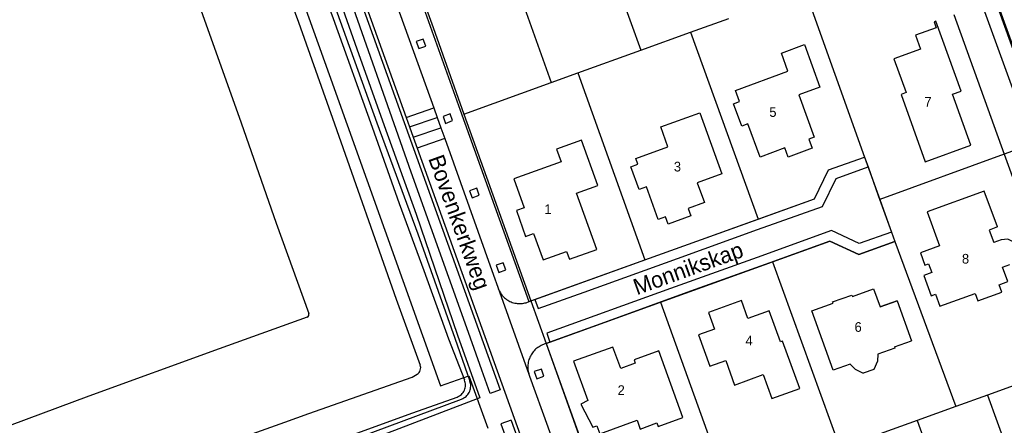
# Model space of a CAD drawing. Extents: x 123992 to 125854, y 449108 to 451911.
# Tile 95 of 175: x 125331 to 125484, y 450174 to 450237. Entities that reach past the tile are written whole.
import ezdxf
from ezdxf.enums import TextEntityAlignment as Align

# ---------------------------------------------------------------- set-up
doc = ezdxf.new("R2010")
doc.units = 0
for name, color, linetype in [('DEFAULT_113', 2, 'CONTINUOUS'), ('DEFAULT_117', 3, 'CONTINUOUS'), ('DEFAULT_21', 8, 'CONTINUOUS'), ('DEFAULT_22', 8, 'CONTINUOUS'), ('DEFAULT_23', 9, 'CONTINUOUS'), ('DEFAULT_4', 1, 'CONTINUOUS'), ('DEFAULT_48', 141, 'CONTINUOUS'), ('DEFAULT_79', 9, 'CONTINUOUS'), ('DEFAULT_87', 9, 'CONTINUOUS'), ('DEFAULT_99', 9, 'CONTINUOUS')]:
    doc.layers.add(name, color=color, linetype=linetype)

msp = doc.modelspace()

# ---------------------------------------------------------------- linework, layer by layer
at = {"layer": 'DEFAULT_21'}
for points in [[(125417.066, 450261.653), (125427.572, 450232.622)], [(125403.276, 450256.657), (125413.653, 450227.598)], [(125478.922, 450251.156), (125490.613, 450218.879)], [(125453.117, 450241.843), (125462.369, 450216.016)], [(125476.225, 450238.177), (125484.067, 450216.495)], [(125435.297, 450235.41), (125441.251, 450237.559)], [(125427.572, 450232.622), (125435.297, 450235.41)], [(125435.297, 450235.41), (125445.831, 450206.391)], [(125417.779, 450229.087), (125427.572, 450232.622)], [(125413.653, 450227.598), (125417.779, 450229.087)], [(125417.779, 450229.087), (125428.234, 450200.056)], [(125400.107, 450222.708), (125413.653, 450227.598)], [(125490.613, 450218.879), (125484.067, 450216.495)], [(125484.067, 450216.495), (125464.732, 450209.452)], [(125484.067, 450216.495), (125495.738, 450184.228)], [(125445.831, 450206.391), (125454.578, 450209.54), (125456.782, 450214.039), (125462.369, 450216.016)], [(125462.369, 450216.016), (125464.732, 450209.452)], [(125464.732, 450209.452), (125467.088, 450202.907)], [(125428.234, 450200.056), (125445.831, 450206.391)], [(125448.05, 450199.736), (125456.983, 450202.952)], [(125456.983, 450202.952), (125461.449, 450200.868), (125467.088, 450202.907)], [(125467.088, 450202.907), (125476.567, 450177.293)], [(125410.497, 450193.671), (125428.234, 450200.056)], [(125430.646, 450193.469), (125448.05, 450199.736)], [(125448.05, 450199.736), (125458.594, 450170.79)], [(125413.478, 450187.287), (125430.646, 450193.469)], [(125430.646, 450193.469), (125441.133, 450164.474)], [(125412.861, 450187.065), (125413.478, 450187.287)], [(125495.738, 450184.228), (125481.471, 450179.067)], [(125481.471, 450179.067), (125476.567, 450177.293)], [(125481.471, 450179.067), (125491.977, 450150.079)], [(125476.567, 450177.293), (125470.519, 450175.105)], [(125470.519, 450175.105), (125459.607, 450171.157)], [(125470.519, 450175.105), (125478.122, 450154.159)]]:
    msp.add_lwpolyline(points, dxfattribs=at)
at = {"layer": 'DEFAULT_22'}
msp.add_lwpolyline([(125320.481, 450392.857), (125347.978, 450315.734), (125379.148, 450228.87), (125396.469, 450180.504), (125400.842, 450182.037), (125403.818, 450173.913)], dxfattribs=at)
at = {"layer": 'DEFAULT_23'}
for points in [[(125389.701, 450251.747), (125395.301, 450236.139), (125400.107, 450222.708)], [(125400.107, 450222.708), (125403.609, 450212.921)], [(125403.609, 450212.921), (125410.497, 450193.671)], [(125410.497, 450193.671), (125412.861, 450187.065)], [(125412.861, 450187.065), (125423.259, 450158.007)]]:
    msp.add_lwpolyline(points, dxfattribs=at)
at = {"layer": 'DEFAULT_4'}
for points in [[(125478.89, 450217.848), (125476.036, 450225.79), (125477.383, 450226.275), (125473.454, 450237.149), (125473.16, 450237.04), (125473.495, 450236.114), (125470.283, 450234.947), (125471.061, 450232.793), (125466.931, 450231.291), (125468.843, 450226.03), (125468.025, 450225.735), (125471.778, 450215.292), (125478.89, 450217.848)], [(125454.542, 450219.134), (125453.703, 450218.826), (125454.226, 450217.418), (125450.488, 450216.026), (125449.966, 450217.432), (125446.126, 450216.011), (125444.237, 450221.172), (125443.31, 450220.829), (125442.01, 450224.289), (125442.929, 450224.639), (125442.298, 450226.359), (125450.461, 450229.35), (125449.429, 450232.165), (125453.012, 450233.478), (125455.416, 450226.903), (125452.143, 450225.707), (125454.542, 450219.134)], [(125440.201, 450213.401), (125436.359, 450211.999), (125437.473, 450208.967), (125434.936, 450208.034), (125435.35, 450206.905), (125431.829, 450205.617), (125431.417, 450206.744), (125430.3, 450206.337), (125428.45, 450211.404), (125427.323, 450210.992), (125426.028, 450214.516), (125427.153, 450214.931), (125426.835, 450215.799), (125431.81, 450217.608), (125430.688, 450220.706), (125436.753, 450222.901), (125440.201, 450213.401)], [(125420.894, 450211.582), (125418.349, 450218.65), (125414.495, 450217.273), (125415.21, 450215.27), (125407.86, 450212.637), (125409.465, 450208.143), (125408.261, 450207.71), (125409.697, 450203.709), (125410.911, 450204.15), (125412.411, 450200.038), (125416.067, 450201.37), (125416.499, 450200.168), (125420.735, 450201.681), (125417.613, 450210.401), (125420.894, 450211.582)], [(125483.001, 450205.163), (125480.95, 450210.73), (125472.104, 450207.508), (125474.015, 450202.242), (125471.048, 450201.164), (125471.736, 450199.26), (125472.3, 450199.463), (125472.803, 450198.077), (125471.582, 450197.632), (125472.727, 450194.484), (125473.384, 450194.724), (125474.065, 450192.859), (125479.531, 450194.846), (125479.951, 450193.692), (125483.71, 450195.048), (125483.294, 450196.202), (125484.626, 450196.68), (125483.812, 450198.948), (125484.941, 450199.353)], [(125483.001, 450205.163), (125481.725, 450204.693)], [(125481.725, 450204.693), (125482.445, 450202.737)], [(125483.596, 450203.161), (125482.445, 450202.737)], [(125486.113, 450201.938), (125485.538, 450202.791), (125484.616, 450203.249), (125483.596, 450203.161)], [(125460.142, 450183.869), (125457.479, 450182.913), (125454.17, 450192.123), (125457.476, 450193.311), (125457.401, 450193.518), (125460.389, 450194.584), (125460.464, 450194.377), (125463.763, 450195.565), (125464.779, 450192.745), (125467.413, 450193.694), (125469.648, 450187.492)], [(125452.285, 450180.077), (125449.611, 450187.417), (125449.303, 450187.307), (125447.548, 450192.153), (125444.234, 450190.967), (125443.24, 450193.731), (125438.089, 450191.883), (125439.021, 450189.303), (125436.543, 450188.402), (125438.308, 450183.551), (125440.782, 450184.448), (125442.172, 450180.62), (125446.619, 450182.233), (125447.974, 450178.508), (125452.285, 450180.077)], [(125467.413, 450193.694), (125464.779, 450192.745)], [(125467.009, 450186.558), (125469.648, 450187.492)], [(125434.132, 450175.6), (125430.389, 450185.949), (125426.535, 450184.553), (125426.726, 450184.036), (125424.479, 450183.197), (125423.243, 450186.512), (125417.136, 450184.312), (125419.334, 450178.196), (125418.281, 450177.654), (125420.141, 450174.052), (125420.763, 450174.285), (125421.211, 450173.056), (125427.001, 450175.154), (125427.494, 450173.789), (125430.09, 450174.725), (125430.278, 450174.206), (125434.132, 450175.6)], [(125467.082, 450186.351), (125464.415, 450185.407), (125464.353, 450184.307), (125463.782, 450183.026), (125462.141, 450182.438)], [(125467.009, 450186.558), (125467.082, 450186.351)], [(125460.142, 450183.869), (125460.9, 450183.085), (125462.141, 450182.438)]]:
    msp.add_lwpolyline(points, dxfattribs=at)
at = {"layer": 'DEFAULT_48'}
for points in [[(125449.078, 450333.14), (125507.029, 450173.105)], [(125355.409, 450304.493), (125356.767, 450300.88), (125360.375, 450290.731), (125363.862, 450281.124), (125368.192, 450269.398), (125372.32, 450258.231), (125376.75, 450245.847), (125379.777, 450237.556), (125385.83, 450220.658), (125390.058, 450208.831), (125393.848, 450198.384), (125397.716, 450187.797), (125400.167, 450181.428)], [(125350.776, 450301.916), (125351.769, 450299.816), (125352.651, 450297.099), (125358.884, 450280.16), (125364.898, 450263.281), (125367.784, 450254.95), (125374.399, 450236.952), (125379.971, 450221.192), (125389.553, 450193.944), (125393.314, 450183.682)], [(125392.838, 450182.314), (125392.998, 450182.433), (125393.136, 450182.578), (125393.246, 450182.745), (125393.325, 450182.928), (125393.371, 450183.122), (125393.383, 450183.322), (125393.36, 450183.52), (125393.314, 450183.682)], [(125216.944, 450118.996), (125221.63, 450120.598), (125224.868, 450122.239), (125231.824, 450124.243), (125238.781, 450126.946), (125247.037, 450129.79), (125254.093, 450132.454), (125279.44, 450141.426), (125296.252, 450147.234), (125312.183, 450153.06), (125331.573, 450160.35), (125344.806, 450165.095), (125356.181, 450169.121), (125372.252, 450174.829), (125376.01, 450176.191), (125392.062, 450181.838), (125392.838, 450182.314)], [(125399.03, 450178.76), (125399.215, 450178.837), (125399.391, 450178.932), (125399.556, 450179.044), (125399.709, 450179.172), (125399.849, 450179.316), (125399.973, 450179.472), (125400.081, 450179.641), (125400.171, 450179.819), (125400.242, 450180.006), (125400.295, 450180.199), (125400.327, 450180.396), (125400.34, 450180.595), (125400.332, 450180.795), (125400.304, 450180.993), (125400.257, 450181.187), (125400.19, 450181.376), (125400.167, 450181.428)], [(125219.105, 450113.677), (125224.545, 450115.636), (125264.766, 450130.416), (125276.366, 450134.495), (125306.707, 450145.315), (125332.688, 450154.674), (125338.289, 450156.673), (125353.889, 450162.333), (125371.49, 450168.813), (125392.15, 450176.292), (125399.03, 450178.76)]]:
    msp.add_lwpolyline(points, dxfattribs=at)
at = {"layer": 'DEFAULT_79'}
for points in [[(125446.814, 450332.736), (125505.719, 450170.654)], [(125375.735, 450191.159), (125362.044, 450186.23), (125341.795, 450178.881), (125322.265, 450171.652), (125311.391, 450167.827), (125306.34, 450181.709), (125293.372, 450217.686), (125276.057, 450266.393), (125291.605, 450272.133), (125310.236, 450279.062), (125327.026, 450285.129), (125340.919, 450290.276), (125349.598, 450265.926), (125365.494, 450221.34), (125370.906, 450205.779), (125375.995, 450191.714)], [(125391.655, 450220.697), (125395.937, 450222.187)], [(125392.23, 450219.097), (125396.517, 450220.574)], [(125411.147, 450193.905), (125411.659, 450192.493), (125418.765, 450195.045), (125433.281, 450200.27), (125445.749, 450204.76), (125455.813, 450208.371), (125457.949, 450212.71), (125462.916, 450214.48)], [(125466.556, 450204.37), (125461.543, 450202.591), (125457.223, 450204.593), (125445.662, 450200.451), (125432.217, 450195.607), (125413.004, 450188.677), (125413.478, 450187.288)], [(125375.735, 450191.159), (125375.901, 450191.267), (125376.001, 450191.438), (125376.015, 450191.636), (125375.995, 450191.714)]]:
    msp.add_lwpolyline(points, dxfattribs=at)
at = {"layer": 'DEFAULT_87'}
for points in [[(125356.147, 450305.076), (125360.372, 450293.688), (125363.579, 450284.92), (125369.432, 450268.479), (125376.227, 450250.142), (125381.819, 450234.561), (125386.589, 450221.357), (125392.923, 450204.118), (125398.688, 450187.921), (125401.038, 450181.202)], [(125166.89, 450233.493), (125171.492, 450220.886), (125179.45, 450198.576), (125185.384, 450181.799), (125190.616, 450167.559), (125195.948, 450153.098), (125199.296, 450144.05), (125203.104, 450133.904), (125206.071, 450125.895), (125209.642, 450116.531), (125221.205, 450112.999), (125259.786, 450127.197), (125295.587, 450140.137), (125331.309, 450153.135), (125368.109, 450166.654), (125399.745, 450178.447)], [(125399.745, 450178.447), (125399.929, 450178.526), (125400.105, 450178.621), (125400.271, 450178.731), (125400.427, 450178.857), (125400.57, 450178.996), (125400.7, 450179.148), (125400.815, 450179.312), (125400.915, 450179.485), (125400.999, 450179.666), (125401.066, 450179.855), (125401.115, 450180.049), (125401.146, 450180.246), (125401.159, 450180.446), (125401.153, 450180.645), (125401.13, 450180.844), (125401.088, 450181.039), (125401.038, 450181.202)]]:
    msp.add_lwpolyline(points, dxfattribs=at)
at = {"layer": 'DEFAULT_99'}
for points in [[(125356.505, 450308.426), (125359.026, 450301.161), (125364.799, 450285.12), (125372.035, 450264.925), (125378.809, 450246.067), (125383.44, 450232.844), (125387.709, 450220.899), (125392.66, 450207.135), (125399.128, 450188.36), (125402.55, 450178.614), (125367.23, 450165.135)], [(125359.35, 450304.152), (125358.229, 450307.335), (125358.347, 450307.373), (125360.244, 450306.484), (125405.737, 450179.889), (125404.164, 450179.301), (125402.867, 450182.918)], [(125402.867, 450182.918), (125400.808, 450188.76), (125391.895, 450213.688), (125380.95, 450244.771), (125373.694, 450265.166), (125366.258, 450285.881), (125359.35, 450304.152)], [(125363.675, 450298.515), (125391.122, 450222.18)], [(125389.421, 450251.646), (125399.535, 450223.29), (125410.184, 450193.581)], [(125386.883, 450247.371), (125395.405, 450223.665)], [(125394.208, 450233.264), (125393.778, 450234.355), (125392.699, 450233.965), (125393.077, 450232.869), (125394.208, 450233.264)], [(125391.122, 450222.18), (125395.405, 450223.665)], [(125395.405, 450223.665), (125395.937, 450222.187)], [(125398.332, 450221.68), (125397.949, 450222.76), (125396.855, 450222.324), (125397.216, 450221.261), (125398.332, 450221.68)], [(125391.122, 450222.18), (125391.655, 450220.697)], [(125395.937, 450222.187), (125396.517, 450220.574)], [(125391.655, 450220.697), (125392.23, 450219.097)], [(125396.517, 450220.574), (125397.12, 450218.899)], [(125392.23, 450219.097), (125392.835, 450217.413)], [(125397.12, 450218.899), (125392.835, 450217.413)], [(125397.12, 450218.899), (125404.674, 450197.679)], [(125392.835, 450217.413), (125423.449, 450132.275)], [(125411.147, 450193.905), (125428.944, 450200.311), (125437.001, 450203.24), (125448.692, 450207.42), (125454.578, 450209.54), (125456.782, 450214.039), (125462.369, 450216.016), (125462.916, 450214.48)], [(125462.916, 450214.48), (125464.5, 450210.036), (125466.556, 450204.37)], [(125402.469, 450210.095), (125402.084, 450211.198), (125400.976, 450210.792), (125401.359, 450209.701), (125402.469, 450210.095)], [(125466.556, 450204.37), (125467.088, 450202.907), (125461.449, 450200.868), (125456.983, 450202.952), (125447.655, 450199.617), (125435.325, 450195.183), (125421.934, 450190.353), (125413.478, 450187.288)], [(125406.622, 450198.512), (125406.217, 450199.574), (125405.12, 450199.21), (125405.505, 450198.081), (125406.622, 450198.512)], [(125404.674, 450197.679), (125405.36, 450195.827)], [(125405.36, 450195.827), (125410.203, 450182.301)], [(125405.36, 450195.827), (125405.422, 450195.637), (125405.494, 450195.45), (125405.577, 450195.268), (125405.67, 450195.091), (125405.773, 450194.92), (125405.885, 450194.754), (125406.006, 450194.595), (125406.136, 450194.443), (125406.274, 450194.299), (125406.42, 450194.162), (125406.574, 450194.034), (125406.734, 450193.914), (125406.901, 450193.804), (125407.074, 450193.704), (125407.252, 450193.613), (125407.435, 450193.532), (125407.622, 450193.462), (125407.813, 450193.402), (125408.007, 450193.353), (125408.203, 450193.315), (125408.401, 450193.288), (125408.601, 450193.272), (125408.801, 450193.267), (125409, 450193.274), (125409.2, 450193.291), (125409.397, 450193.32), (125409.593, 450193.36), (125409.787, 450193.411), (125409.977, 450193.472), (125410.164, 450193.544), (125410.262, 450193.587)], [(125410.262, 450193.587), (125411.147, 450193.905)], [(125413.478, 450187.288), (125412.875, 450187.07), (125417.59, 450173.986), (125421.074, 450164.34), (125423.623, 450157.23), (125427.774, 450145.714), (125430.853, 450137.155), (125433.796, 450129.019)], [(125412.869, 450187.05), (125412.676, 450186.996), (125412.487, 450186.932), (125412.301, 450186.858), (125412.12, 450186.774), (125411.943, 450186.681), (125411.771, 450186.578), (125411.605, 450186.466), (125411.446, 450186.346), (125411.293, 450186.217), (125411.147, 450186.08), (125411.008, 450185.936), (125410.878, 450185.785), (125410.756, 450185.626), (125410.642, 450185.462), (125410.537, 450185.291), (125410.442, 450185.116), (125410.356, 450184.935), (125410.28, 450184.75), (125410.213, 450184.562), (125410.157, 450184.37), (125410.111, 450184.175), (125410.076, 450183.978), (125410.051, 450183.78), (125410.037, 450183.58), (125410.034, 450183.38), (125410.041, 450183.18), (125410.059, 450182.981), (125410.087, 450182.783), (125410.126, 450182.587), (125410.176, 450182.393), (125410.203, 450182.301)], [(125412.527, 450181.979), (125412.141, 450183.103), (125411.006, 450182.704), (125411.415, 450181.585), (125412.527, 450181.979)], [(125410.203, 450182.301), (125410.318, 450181.983)], [(125410.318, 450181.983), (125413.155, 450174.113), (125418.098, 450160.229), (125422.884, 450146.843), (125427.58, 450133.755)], [(125407.449, 450175.139), (125405.854, 450174.575), (125406.887, 450171.747)], [(125407.445, 450175.137), (125421.614, 450135.78)]]:
    msp.add_lwpolyline(points, dxfattribs=at)

# ---------------------------------------------------------------- texts
at = {"layer": 'DEFAULT_113'}
for s, p in [('7', (125472.229, 450224.602)), ('5', (125448.121, 450223.013)), ('3', (125433.286, 450214.536)), ('1', (125413.152, 450207.913)), ('8', (125478.057, 450200.23)), ('6', (125461.367, 450189.633)), ('4', (125444.413, 450187.514)), ('2', (125424.544, 450179.831))]:
    msp.add_text(s, height=1.5, dxfattribs=at).set_placement(p, align=Align.MIDDLE_CENTER)
at = {"layer": 'DEFAULT_117'}
for s, rotation, p in [('Bovenkerkweg', 289.7579, (125399.412, 450205.913)), ('Monnikskap', 19.81181, (125434.946, 450198.754))]:
    msp.add_text(s, height=2.5, rotation=rotation, dxfattribs=at).set_placement(p, align=Align.MIDDLE_CENTER)

doc.saveas('drawing.dxf')
